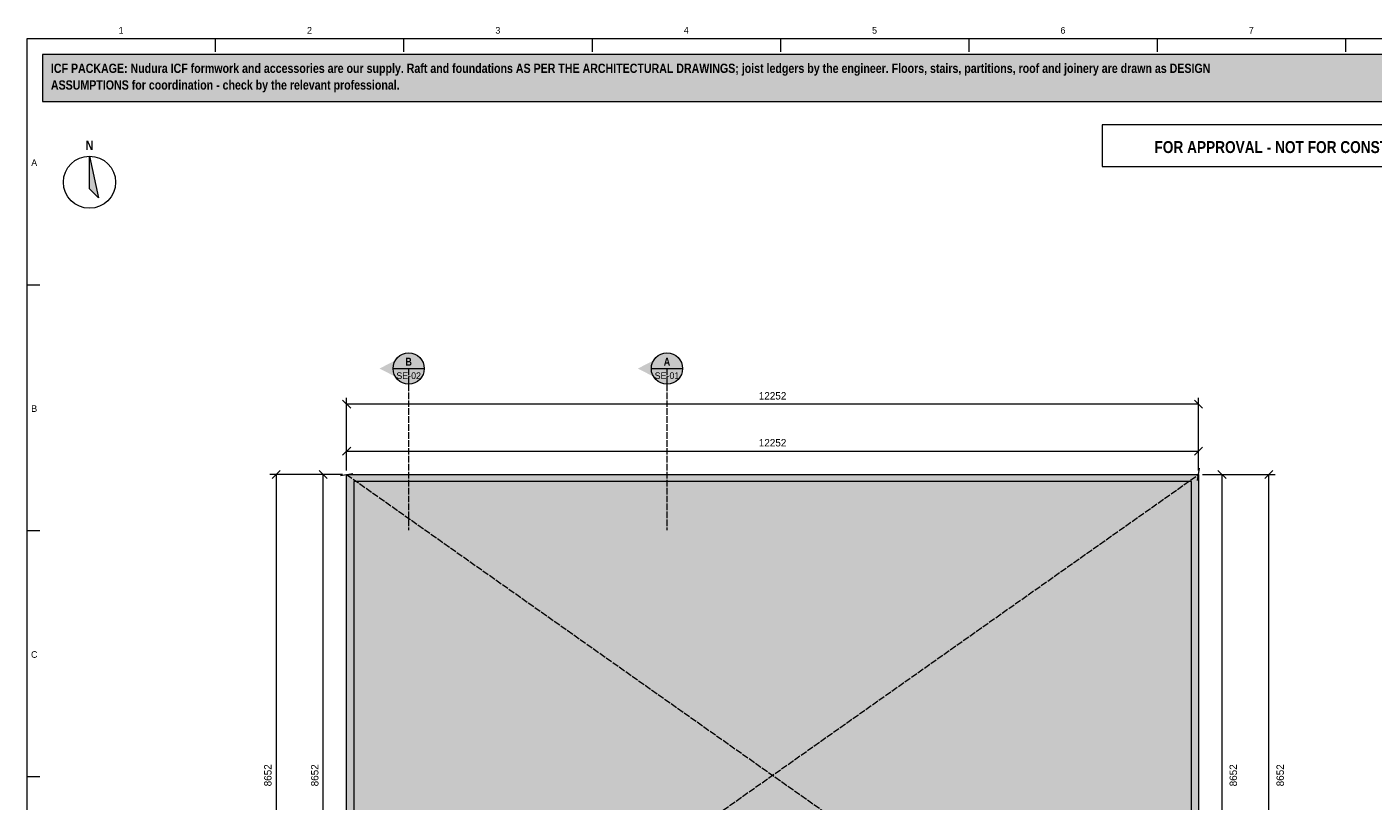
# Model space of a CAD drawing. Header units: millimetres. Extents: x 17 to 413, y 4 to 292.
# Tile 2 of 3: x 20 to 278, y 144 to 292. Entities that reach past the tile are written whole.
import ezdxf
from ezdxf.enums import TextEntityAlignment as Align

# ---------------------------------------------------------------- set-up
doc = ezdxf.new("R2010")
doc.units = ezdxf.units.MM
doc.linetypes.add('DASHED', pattern=[1.524, 1.27, -0.254])
for name, color, linetype in [('FILL-EPS', 7, 'Continuous'), ('FILL-INK', 7, 'Continuous'), ('FILL-RED', 7, 'Continuous'), ('FILL-WHITE', 7, 'Continuous'), ('LINE-C_85297A', 7, 'Continuous'), ('LINE-C_85297A-DASH', 7, 'DASHED'), ('LINE-INK', 7, 'Continuous'), ('LINE-RED', 7, 'Continuous'), ('LINE-RED-DASH', 7, 'DASHED'), ('TEXT-INK', 7, 'Continuous'), ('TEXT-RED', 7, 'Continuous'), ('TEXT-STEEL_GREY', 7, 'Continuous')]:
    doc.layers.add(name, color=color, linetype=linetype)
doc.styles.add('OpenSansCondensed-Bold', font='OpenSansCondensed-Bold.ttf')

msp = doc.modelspace()

# ---------------------------------------------------------------- hatches: boundary and pattern name
at = {"layer": 'FILL-EPS', "true_color": 0xccffff}
h = msp.add_hatch(color=7, dxfattribs=at)
h.dxf.hatch_style = 1
h.paths.add_polyline_path([(81.31, 206.42), (244.68, 206.42), (244.68, 91.06), (81.31, 91.06)])
h.paths.add_polyline_path([(243.33, 92.41), (243.33, 205.07), (82.67, 205.07), (82.67, 92.41)], flags=0)
at = {"layer": 'FILL-INK', "true_color": 0x14141a}
h = msp.add_hatch(color=250, dxfattribs=at)
h.dxf.hatch_style = 1
h.paths.add_polyline_path([(32, 267.5), (33.75, 259.5), (32, 261.25)])
at = {"layer": 'FILL-RED', "true_color": 0xb81a1f}
h = msp.add_hatch(color=242, dxfattribs=at)
h.dxf.hatch_style = 1
h.paths.add_polyline_path([(87.61, 226.76), (93.21, 223.91), (93.21, 229.61)])
h = msp.add_hatch(color=242, dxfattribs=at)
h.dxf.hatch_style = 1
h.paths.add_polyline_path([(137.15, 226.76), (142.75, 223.91), (142.75, 229.61)])
at = {"layer": 'FILL-WHITE', "true_color": 0xfff5f0}
h = msp.add_hatch(color=7, dxfattribs=at)
h.dxf.hatch_style = 1
h.paths.add_polyline_path([(23, 278), (307, 278), (307, 287), (23, 287)])
at = {"layer": 'FILL-WHITE', "true_color": 0xffffff}
h = msp.add_hatch(color=7, dxfattribs=at)
h.dxf.hatch_style = 1
h.paths.add_polyline_path([(96.21, 226.76), (96.11, 227.53), (95.81, 228.26), (95.33, 228.88), (94.71, 229.36), (93.98, 229.66), (93.21, 229.76), (92.43, 229.66), (91.71, 229.36), (91.09, 228.88), (90.61, 228.26), (90.31, 227.53), (90.21, 226.76), (90.31, 225.98), (90.61, 225.26), (91.09, 224.64), (91.71, 224.16), (92.43, 223.86), (93.21, 223.76), (93.98, 223.86), (94.71, 224.16), (95.33, 224.64), (95.81, 225.26), (96.11, 225.98)])
h = msp.add_hatch(color=7, dxfattribs=at)
h.dxf.hatch_style = 1
h.paths.add_polyline_path([(145.75, 226.76), (145.65, 227.53), (145.35, 228.26), (144.88, 228.88), (144.25, 229.36), (143.53, 229.66), (142.75, 229.76), (141.98, 229.66), (141.25, 229.36), (140.63, 228.88), (140.16, 228.26), (139.86, 227.53), (139.75, 226.76), (139.86, 225.98), (140.16, 225.26), (140.63, 224.64), (141.25, 224.16), (141.98, 223.86), (142.75, 223.76), (143.53, 223.86), (144.25, 224.16), (144.88, 224.64), (145.35, 225.26), (145.65, 225.98)])

# ---------------------------------------------------------------- linework, layer by layer
at = {"layer": 'LINE-C_85297A', "lineweight": 5}
for p, q in [((80.12, 206.24), (82.48, 206.64)), ((244.5, 205.26), (244.9, 207.63))]:
    msp.add_line(p, q, dxfattribs=at)
at = {"layer": 'LINE-C_85297A-DASH', "lineweight": 5}
for p, q in [((81.3, 206.44), (244.68, 91.06)), ((81.31, 91.06), (244.7, 206.44))]:
    msp.add_line(p, q, dxfattribs=at)
at = {"layer": 'LINE-INK', "lineweight": 5}
for p, q in [((56.12, 290), (56.12, 287.5)), ((92.25, 290), (92.25, 287.5)), ((128.38, 290), (128.38, 287.5)), ((164.5, 290), (164.5, 287.5)), ((200.62, 290), (200.62, 287.5)), ((236.75, 290), (236.75, 287.5)), ((272.88, 290), (272.88, 287.5)), ((20, 242.83), (22.5, 242.83)), ((82.09, 219.15), (80.54, 220.7)), ((81.31, 207.22), (81.31, 221.12)), ((244.68, 219.92), (81.31, 219.92)), ((245.46, 219.15), (243.9, 220.7)), ((244.68, 207.22), (244.68, 221.12)), ((80.54, 210.15), (82.09, 211.7)), ((81.31, 207.22), (81.31, 212.12)), ((243.9, 210.15), (245.46, 211.7)), ((244.68, 207.22), (244.68, 212.12)), ((81.31, 210.92), (244.68, 210.92)), ((68.59, 207.2), (67.04, 205.65)), ((77.59, 205.65), (76.04, 207.2)), ((248.4, 207.2), (249.96, 205.65)), ((257.4, 205.65), (258.96, 207.2)), ((80.51, 206.42), (66.61, 206.42)), ((67.81, 206.42), (67.81, 91.06)), ((80.51, 206.42), (75.61, 206.42)), ((76.81, 91.06), (76.81, 206.42)), ((245.48, 206.42), (250.38, 206.42)), ((245.48, 206.42), (259.38, 206.42)), ((249.18, 206.42), (249.18, 91.06)), ((258.18, 91.06), (258.18, 206.42)), ((20, 195.67), (22.5, 195.67)), ((20, 148.5), (22.5, 148.5))]:
    msp.add_line(p, q, dxfattribs=at)
for points in [[(20, 7), (413, 7), (413, 290), (20, 290)], [(32, 267.5), (33.75, 259.5), (32, 261.25)], [(81.31, 91.06), (81.31, 206.42), (244.68, 206.42), (244.68, 91.06)], [(82.67, 92.41), (243.33, 92.41), (243.33, 205.07), (82.67, 205.07)]]:
    msp.add_lwpolyline(points, close=True, dxfattribs=at)
msp.add_circle((32, 262.5), 5, dxfattribs=at)
at = {"layer": 'LINE-RED', "lineweight": 5}
for p, q in [((90.21, 226.76), (96.21, 226.76)), ((139.75, 226.76), (145.75, 226.76))]:
    msp.add_line(p, q, dxfattribs=at)
for points in [[(23, 278), (307, 278), (307, 287), (23, 287)], [(226.21, 265.5), (303, 265.5), (303, 273.5), (226.21, 273.5)]]:
    msp.add_lwpolyline(points, close=True, dxfattribs=at)
for centre in [(93.21, 226.76), (142.75, 226.76)]:
    msp.add_circle(centre, 3, dxfattribs=at)
at = {"layer": 'LINE-RED-DASH', "lineweight": 5}
for p, q in [((93.21, 226.76), (93.21, 195.76)), ((142.75, 226.76), (142.75, 195.76))]:
    msp.add_line(p, q, dxfattribs=at)

# ---------------------------------------------------------------- texts
at = {"layer": 'TEXT-INK', "style": 'OpenSansCondensed-Bold'}
for s, p in [('ICF PACKAGE: Nudura ICF formwork and accessories are our supply. Raft and foundations AS PER THE ARCHITECTURAL DRAWINGS; joist ledgers by the engineer. Floors, stairs, partitions, roof and joinery are drawn as DESIGN', (24.6, 283.47)), ('ASSUMPTIONS for coordination - check by the relevant professional.', (24.6, 280.27))]:
    msp.add_text(s, height=1.778, dxfattribs=at).set_placement(p)
msp.add_text('N', height=1.78, dxfattribs=at).set_placement((32, 268.7), align=Align.CENTER)
at = {"layer": 'TEXT-INK'}
for p in [(163, 220.82), (163, 211.82)]:
    msp.add_text('12252', height=1.422, dxfattribs=at).set_placement(p, align=Align.CENTER)
for p in [(66.91, 148.74), (75.91, 148.74), (252.06, 148.74), (261.06, 148.74)]:
    msp.add_text('8652', height=1.422, rotation=90, dxfattribs=at).set_placement(p, align=Align.CENTER)
at = {"layer": 'TEXT-RED', "style": 'OpenSansCondensed-Bold'}
for s, height, p in [('FOR APPROVAL - NOT FOR CONSTRUCTION', 2.286, (264.6, 268.1)), ('B', 1.52, (93.21, 227.31)), ('A', 1.52, (142.75, 227.31))]:
    msp.add_text(s, height=height, dxfattribs=at).set_placement(p, align=Align.CENTER)
at = {"layer": 'TEXT-RED'}
for s, p in [('SE-02', (93.21, 224.76)), ('SE-01', (142.75, 224.76))]:
    msp.add_text(s, height=1.27, dxfattribs=at).set_placement(p, align=Align.CENTER)
at = {"layer": 'TEXT-STEEL_GREY'}
for s, p in [('1', (38.06, 291)), ('2', (74.19, 291)), ('3', (110.31, 291)), ('4', (146.44, 291)), ('5', (182.56, 291)), ('6', (218.69, 291)), ('7', (254.81, 291)), ('A', (21.4, 265.62)), ('B', (21.4, 218.45)), ('C', (21.4, 171.28))]:
    msp.add_text(s, height=1.27, dxfattribs=at).set_placement(p, align=Align.CENTER)

doc.saveas('drawing.dxf')
